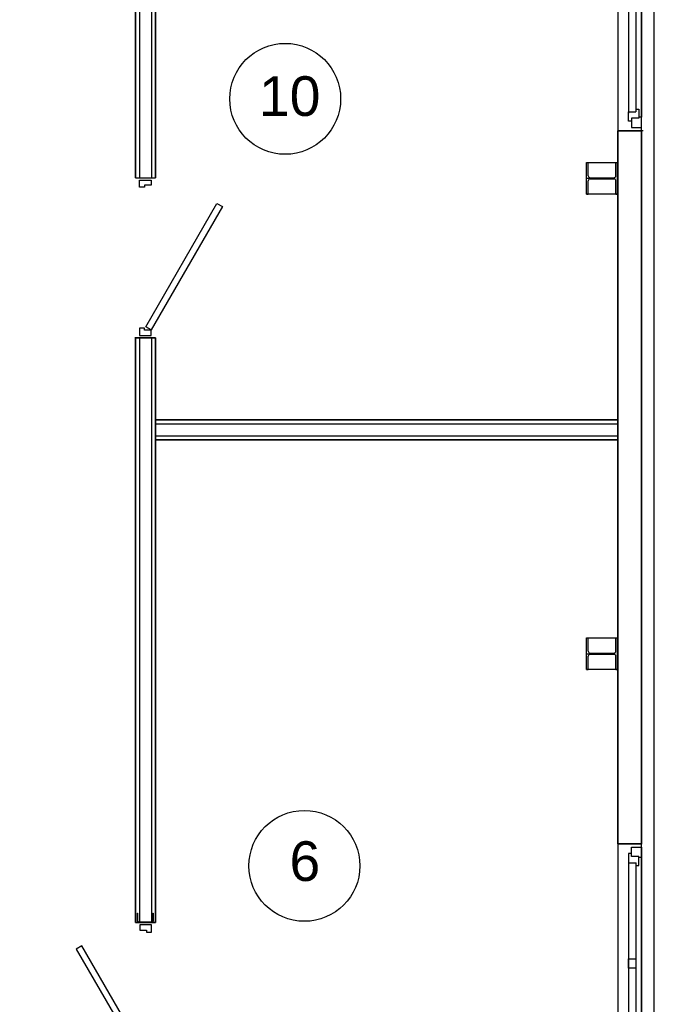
# Model space of a CAD drawing. Header units: millimetres. Extents: x -119471 to 297097, y -64331 to 65495.
# Tile 48 of 54: x 186598 to 190605, y -39850 to -33637. Entities that reach past the tile are written whole.
import ezdxf

# ---------------------------------------------------------------- set-up
doc = ezdxf.new("R2010")
doc.units = ezdxf.units.MM
doc.linetypes.add('GOST2.303 5', pattern=[75, 32.25, -21.5, 1.5, -19.75])
doc.styles.add('СГЕНЕРИР_СТИЛЬ_1', font='arial.ttf')

msp = doc.modelspace()

# ---------------------------------------------------------------- linework, layer by layer
at = {"color": 251, "linetype": 'Continuous', "lineweight": 35, "true_color": 0x636466}
for p, q in [((187329.6, -31737.3), (187329.6, -34633.9)), ((187454.6, -31862.3), (187454.6, -34633.9)), ((187325, -35643.9), (187450, -35643.9)), ((187329.6, -35643.9), (187329.6, -39333.7)), ((187354.6, -35643.9), (187454.6, -35643.9)), ((187354.6, -35643.9), (187454.6, -35643.9)), ((187454.6, -35643.9), (187454.6, -39333.7)), ((187454.6, -36162.4), (190374.6, -36162.4)), ((187454.6, -36287.4), (190374.6, -36287.4)), ((187329.5, -39333.7), (187454.6, -39333.7)), ((187429.6, -39333.7), (187329.6, -39333.7))]:
    msp.add_line(p, q, dxfattribs=at)
at = {"color": 251, "linetype": 'Continuous', "true_color": 0x636466}
for p, q in [((187354.6, -31762.3), (187354.6, -34633.9)), ((187429.6, -31837.3), (187429.6, -34633.9)), ((190524.6, -32923.3), (190524.6, -34251.3)), ((190442.6, -32957.3), (190442.6, -34227)), ((190488.6, -32957.3), (190488.6, -34217.3)), ((190442.6, -34277.3), (190442.6, -34217.3)), ((190442.6, -34217.3), (190488.6, -34217.3)), ((190488.6, -34201.3), (190506.6, -34201.3)), ((190506.6, -34201.3), (190506.6, -34257.3)), ((190460.6, -34277.3), (190442.6, -34277.3)), ((190506.6, -34257.3), (190460.6, -34257.3)), ((190460.6, -34257.3), (190460.6, -34317.3)), ((190524.6, -34251.3), (190506.6, -34251.3)), ((190524.6, -34317.3), (190524.6, -34251.3)), ((190535.1, -34337.3), (190410.1, -34337.3)), ((190460.6, -34317.3), (190524.6, -34317.3)), ((190177.1, -34537.3), (190187.1, -34537.3)), ((190177.1, -34737.3), (190177.1, -34537.3)), ((190178.6, -34537.3), (190187.1, -34537.3)), ((190187.1, -34621.1), (190187.1, -34537.3)), ((190187.1, -34537.3), (190362.1, -34537.3)), ((190362.1, -34621.1), (190362.1, -34537.3)), ((190362.1, -34537.3), (190372.1, -34537.3)), ((190362.1, -34537.3), (190372.1, -34537.3)), ((190372.1, -34737.3), (190372.1, -34537.3)), ((190372.1, -34537.3), (190372.1, -34737.3)), ((187329.6, -34633.9), (187454.6, -34633.9)), ((187354.6, -34633.9), (187454.6, -34633.9)), ((190187.1, -34737.3), (190187.1, -34653.6)), ((190200.1, -34634.1), (190349.1, -34634.1)), ((190200.1, -34640.6), (190349.1, -34640.6)), ((190362.1, -34737.3), (190362.1, -34653.6)), ((190177.1, -34737.3), (190187.1, -34737.3)), ((190187.1, -34737.3), (190178.6, -34737.3)), ((190362.1, -34737.3), (190187.1, -34737.3)), ((190362.1, -34737.3), (190372.1, -34737.3)), ((190372.1, -34737.3), (190362.1, -34737.3)), ((187394, -35573.9), (187842.4, -34797.3)), ((187877.4, -34816.5), (187428.6, -35593.9)), ((187842.8, -34796.5), (187877.4, -34816.5)), ((187428.6, -35593.9), (187394, -35573.9)), ((187354.9, -35643.9), (187354.9, -39333.7)), ((187429.9, -35643.9), (187429.9, -39333.7)), ((187454.6, -36187.4), (190374.6, -36187.4)), ((187454.6, -36262.4), (190374.6, -36262.4)), ((190177.1, -37537.3), (190187.1, -37537.3)), ((190177.1, -37737.3), (190177.1, -37537.3)), ((190187.1, -37621.1), (190187.1, -37537.3)), ((190362.1, -37621.1), (190362.1, -37537.3)), ((190362.1, -37537.3), (190372.1, -37537.3)), ((190372.1, -37737.3), (190372.1, -37537.3)), ((190200.1, -37634.1), (190349.1, -37634.1)), ((190200.1, -37640.6), (190349.1, -37640.6)), ((190187.1, -37737.3), (190187.1, -37653.6)), ((190362.1, -37737.3), (190362.1, -37653.6)), ((190177.1, -37737.3), (190187.1, -37737.3)), ((190362.1, -37737.3), (190372.1, -37737.3)), ((190460.6, -38837.4), (190524.6, -38837.4)), ((190460.6, -38917.4), (190460.6, -38857.4)), ((190460.6, -38857.4), (190524.6, -38857.4)), ((190524.6, -38857.4), (190524.6, -38923.4)), ((190442.6, -38897.4), (190442.6, -38957.4)), ((190460.6, -38897.4), (190442.6, -38897.4)), ((190506.6, -38917.4), (190460.6, -38917.4)), ((190506.6, -38973.4), (190506.6, -38917.4)), ((190524.6, -38923.4), (190506.6, -38923.4)), ((190524.6, -38923.4), (190524.6, -40251.4)), ((190442.6, -38957.4), (190490.6, -38957.4)), ((190442.6, -38957.4), (190442.6, -40227.2)), ((190488.6, -38957.4), (190488.6, -40217.4)), ((190488.6, -38973.4), (190506.6, -38973.4)), ((187341.6, -39325.7), (187341.6, -39273.7)), ((187341.6, -39273.7), (187344.6, -39273.7)), ((187344.6, -39325.7), (187344.6, -39273.7)), ((187438.6, -39273.7), (187441.6, -39273.7)), ((187438.6, -39273.7), (187438.6, -39325.7)), ((187441.6, -39273.7), (187441.6, -39325.7)), ((187433.6, -39330.7), (187349.6, -39330.7)), ((187433.6, -39333.7), (187349.6, -39333.7)), ((187349.7, -39330.7), (187433.6, -39330.7)), ((187433.6, -39330.7), (187351.6, -39330.7)), ((187369.7, -39330.7), (187433.6, -39330.7)), ((187369.7, -39330.7), (187433.6, -39330.7)), ((190442.6, -39622.3), (190442.6, -39562.3)), ((190442.6, -39562.3), (190488.6, -39562.3)), ((190488.6, -39622.3), (190442.6, -39622.3))]:
    msp.add_line(p, q, dxfattribs=at)
at = {"color": 251, "linetype": 'GOST2.303 5', "true_color": 0x636466}
for p, q in [((190175.1, -34637.3), (190374.1, -34637.3)), ((190274.6, -34632.1), (190274.6, -34642.6)), ((190175.1, -37637.3), (190374.1, -37637.3)), ((190274.6, -37632.1), (190274.6, -37642.6))]:
    msp.add_line(p, q, dxfattribs=at)
at = {"color": 251, "linetype": 'Continuous', "true_color": 0x636466, "flags": 128}
msp.add_lwpolyline([(185444.7, -50937), (185444.7, -52967.3), (190604.6, -52967.3), (190604.6, -31487.3), (190524.6, -31487.3)], dxfattribs=at)
for points in [[(190524.6, -32837.3), (190374.6, -32837.3), (190374.6, -34337.3), (190524.6, -34337.3)], [(190177.1, -34537.3), (190374.6, -34537.3), (190374.6, -34737.3), (190177.1, -34737.3)], [(187354.6, -34648.9), (187428.6, -34648.9), (187428.6, -34681.9), (187386.6, -34681.9), (187386.6, -34693.9), (187354.6, -34693.9)], [(187354.6, -35628.9), (187428.6, -35628.9), (187428.6, -35595.9), (187386.6, -35595.9), (187386.6, -35583.9), (187354.6, -35583.9)], [(190177.1, -37537.3), (190374.6, -37537.3), (190374.6, -37737.3), (190177.1, -37737.3)], [(190524.6, -38837.4), (190374.6, -38837.4), (190374.6, -40337.4), (190524.6, -40337.4)], [(187429.6, -39348.7), (187355.6, -39348.7), (187355.6, -39381.7), (187397.6, -39381.7), (187397.6, -39393.7), (187429.6, -39393.7)], [(187390.3, -40173.7), (186990.3, -39480.9), (186955.6, -39500.9), (187355.6, -40193.7)]]:
    msp.add_lwpolyline(points, close=True, dxfattribs=at)
at = {"color": 251, "linetype": 'Continuous', "lineweight": 35, "true_color": 0x636466, "flags": 128}
msp.add_lwpolyline([(190374.6, -38837.4), (190524.6, -38837.4), (190524.6, -34337.3), (190374.6, -34337.3)], close=True, dxfattribs=at)
at = {"color": 251, "linetype": 'Continuous', "true_color": 0x636466}
for centre in [(188274.2, -34136.3), (188395.5, -38976.2)]:
    msp.add_circle(centre, 350, dxfattribs=at)
for centre, radius, start, end in [((190200.1, -34621.1), 13, 180, 270), ((190200.1, -34653.6), 13, 90, 180), ((190349.1, -34621.1), 13, 270, 0), ((190349.1, -34653.6), 13, 0, 90), ((190200.1, -37621.1), 13, 180, 270), ((190200.1, -37653.6), 13, 90, 180), ((190349.1, -37621.1), 13, 270, 0), ((190349.1, -37653.6), 13, 0, 90), ((187349.6, -39325.7), 8, 180, 270), ((187349.6, -39325.7), 5, 180, 270), ((187433.6, -39325.7), 8, 270, 0), ((187433.6, -39325.7), 5, 270, 0)]:
    msp.add_arc(centre, radius, start, end, dxfattribs=at)

# ---------------------------------------------------------------- texts
at = {"color": 251, "linetype": 'Continuous', "true_color": 0x636466, "char_height": 250, "attachment_point": 7, "style": 'СГЕНЕРИР_СТИЛЬ_1'}
for s, insert in [('\\A1;{\\fArial|b0|i0|c204|p38;10}', (188108.4, -34247.5)), ('\\A1;{\\fArial|b0|i0|c204|p38;6}', (188301.4, -39074.9))]:
    msp.add_mtext(s, dxfattribs=dict(at, insert=insert))

doc.saveas('drawing.dxf')
